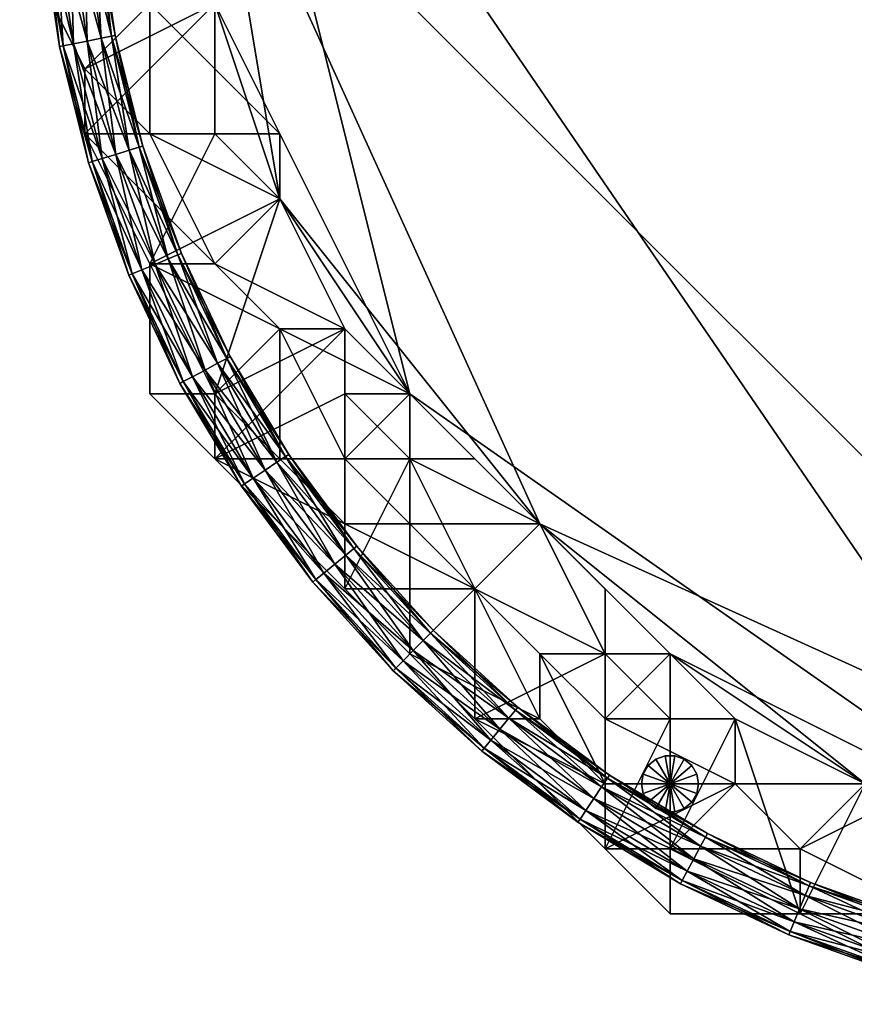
# Model space of a CAD drawing. Header units: millimetres. Extents: x -213362944 to -213361824, y -191479400 to -191477616.
# Tile 10 of 16: x -213362432 to -213362227, y -191478214 to -191477972. Entities that reach past the tile are written whole.
import ezdxf

# ---------------------------------------------------------------- set-up
doc = ezdxf.new("R2010")
doc.units = ezdxf.units.MM
doc.layers.add('005', color=7, linetype='Continuous', true_color=0xe499b8)

# ---------------------------------------------------------------- blocks, each defined once
blk = doc.blocks.new('Cylinder161')
at = {"color": 0}
mesh = blk.add_polyface(dxfattribs=at)
corners = [(0, 0), (7, 0), (6.58, 2.39), (5.36, 4.5), (3.5, 6.06), (1.22, 6.89), (-1.22, 6.89), (-3.5, 6.06), (-5.36, 4.5), (-6.58, 2.39), (-7, 0), (-6.58, -2.39), (-5.36, -4.5), (-3.5, -6.06), (-1.22, -6.89), (1.22, -6.89), (3.5, -6.06), (5.36, -4.5), (6.58, -2.39), (7, 0, 186), (6.58, 2.39, 186), (5.36, 4.5, 186), (3.5, 6.06, 186), (1.22, 6.89, 186), (-1.22, 6.89, 186), (-3.5, 6.06, 186), (-5.36, 4.5, 186), (-6.58, 2.39, 186), (-7, 0, 186), (-6.58, -2.39, 186), (-5.36, -4.5, 186), (-3.5, -6.06, 186), (-1.22, -6.89, 186), (1.22, -6.89, 186), (3.5, -6.06, 186), (5.36, -4.5, 186), (6.58, -2.39, 186), (0, 0, 186)]
mesh.append_faces([[corners[k] for k in face] for face in [(1, 20, 19), (2, 21, 20), (3, 22, 21), (4, 23, 22), (5, 24, 23), (6, 25, 24), (7, 26, 25), (8, 27, 26), (9, 28, 27), (10, 29, 28), (11, 30, 29), (12, 31, 30), (13, 32, 31), (14, 33, 32), (15, 34, 33), (16, 35, 34), (17, 36, 35), (18, 19, 36)]], dxfattribs={"vtx0": -1, "color": 0})
mesh.append_faces([[corners[k] for k in face] for face in [(0, 2, 1), (0, 3, 2), (0, 4, 3), (0, 5, 4), (0, 6, 5), (0, 7, 6), (0, 8, 7), (0, 9, 8), (0, 10, 9), (0, 11, 10), (0, 12, 11), (0, 13, 12), (0, 14, 13), (0, 15, 14), (0, 16, 15), (0, 17, 16), (0, 18, 17), (0, 1, 18), (37, 19, 20), (37, 20, 21), (37, 21, 22), (37, 22, 23), (37, 23, 24), (37, 24, 25), (37, 25, 26), (37, 26, 27), (37, 27, 28), (37, 28, 29), (37, 29, 30), (37, 30, 31), (37, 31, 32), (37, 32, 33), (37, 33, 34), (37, 34, 35), (37, 35, 36), (37, 36, 19)]], dxfattribs={"vtx0": -1, "vtx2": -1, "color": 0})
mesh.append_faces([[corners[k] for k in face] for face in [(1, 2, 20), (2, 3, 21), (3, 4, 22), (4, 5, 23), (5, 6, 24), (6, 7, 25), (7, 8, 26), (8, 9, 27), (9, 10, 28), (10, 11, 29), (11, 12, 30), (12, 13, 31), (13, 14, 32), (14, 15, 33), (15, 16, 34), (16, 17, 35), (17, 18, 36), (18, 1, 19)]], dxfattribs={"vtx2": -1, "color": 0})
blk = doc.blocks.new('Torus031')
at = {"color": 0}
mesh = blk.add_polyface(dxfattribs=at)
corners = [(-294.24, -58.53), (-297.62, -29.31, 3.5), (-298.56, -29.4), (-293.32, -58.34, 3.5), (-295.07, -29.06, 6.06), (-290.8, -57.84, 6.06), (-291.59, -28.72, 7), (-287.37, -57.16, 7), (-288.11, -28.38, 6.06), (-283.94, -56.48, 6.06), (-285.56, -28.12, 3.5), (-281.42, -55.98, 3.5), (-284.62, -28.03, 0), (-280.5, -55.8, 0), (-285.56, -28.12, -3.5), (-281.42, -55.98, -3.5), (-288.11, -28.38, -6.06), (-283.94, -56.48, -6.06), (-291.59, -28.72, -7), (-287.37, -57.16, -7), (-295.07, -29.06, -6.06), (-290.8, -57.84, -6.06), (-297.62, -29.31, -3.5), (-293.32, -58.34, -3.5), (-299.06, 0, 3.5), (-300, 0), (-296.5, 0, 6.06), (-293, 0, 7), (-289.5, 0, 6.06), (-286.94, 0, 3.5), (-286, 0, 0), (-286.94, 0, -3.5), (-289.5, 0, -6.06), (-293, 0, -7), (-296.5, 0, -6.06), (-299.06, 0, -3.5)]
mesh.append_faces([[corners[k] for k in face] for face in [(0, 1, 2), (3, 4, 1), (5, 6, 4), (7, 8, 6), (9, 10, 8), (11, 12, 10), (13, 14, 12), (15, 16, 14), (17, 18, 16), (19, 20, 18), (21, 22, 20), (23, 2, 22), (2, 24, 25), (1, 26, 24), (4, 27, 26), (6, 28, 27), (8, 29, 28), (10, 30, 29), (12, 31, 30), (14, 32, 31), (16, 33, 32), (18, 34, 33), (20, 35, 34), (22, 25, 35)]], dxfattribs={"vtx0": -1, "color": 0})
mesh.append_faces([[corners[k] for k in face] for face in [(0, 3, 1), (3, 5, 4), (5, 7, 6), (7, 9, 8), (9, 11, 10), (11, 13, 12), (13, 15, 14), (15, 17, 16), (17, 19, 18), (19, 21, 20), (21, 23, 22), (23, 0, 2), (2, 1, 24), (1, 4, 26), (4, 6, 27), (6, 8, 28), (8, 10, 29), (10, 12, 30), (12, 14, 31), (14, 16, 32), (16, 18, 33), (18, 20, 34), (20, 22, 35), (22, 2, 25)]], dxfattribs={"vtx2": -1, "color": 0})
mesh = blk.add_polyface(dxfattribs=at)
corners = [(-277.16, -114.8), (-286.18, -86.81, 3.5), (-287.08, -87.09), (-276.3, -114.45, 3.5), (-283.73, -86.07, 6.06), (-273.93, -113.47, 6.06), (-280.38, -85.05, 7), (-270.7, -112.13, 7), (-277.03, -84.04, 6.06), (-267.46, -110.79, 6.06), (-274.58, -83.29, 3.5), (-265.1, -109.81, 3.5), (-273.68, -83.02, 0), (-264.23, -109.45, 0), (-274.58, -83.29, -3.5), (-265.1, -109.81, -3.5), (-277.03, -84.04, -6.06), (-267.46, -110.79, -6.06), (-280.38, -85.05, -7), (-270.7, -112.13, -7), (-283.73, -86.07, -6.06), (-273.93, -113.47, -6.06), (-286.18, -86.81, -3.5), (-276.3, -114.45, -3.5), (-293.32, -58.34, 3.5), (-294.24, -58.53), (-290.8, -57.84, 6.06), (-287.37, -57.16, 7), (-283.94, -56.48, 6.06), (-281.42, -55.98, 3.5), (-280.5, -55.8, 0), (-281.42, -55.98, -3.5), (-283.94, -56.48, -6.06), (-287.37, -57.16, -7), (-290.8, -57.84, -6.06), (-293.32, -58.34, -3.5)]
mesh.append_faces([[corners[k] for k in face] for face in [(0, 1, 2), (3, 4, 1), (5, 6, 4), (7, 8, 6), (9, 10, 8), (11, 12, 10), (13, 14, 12), (15, 16, 14), (17, 18, 16), (19, 20, 18), (21, 22, 20), (23, 2, 22), (2, 24, 25), (1, 26, 24), (4, 27, 26), (6, 28, 27), (8, 29, 28), (10, 30, 29), (12, 31, 30), (14, 32, 31), (16, 33, 32), (18, 34, 33), (20, 35, 34), (22, 25, 35)]], dxfattribs={"vtx0": -1, "color": 0})
mesh.append_faces([[corners[k] for k in face] for face in [(0, 3, 1), (3, 5, 4), (5, 7, 6), (7, 9, 8), (9, 11, 10), (11, 13, 12), (13, 15, 14), (15, 17, 16), (17, 19, 18), (19, 21, 20), (21, 23, 22), (23, 0, 2), (2, 1, 24), (1, 4, 26), (4, 6, 27), (6, 8, 28), (8, 10, 29), (10, 12, 30), (12, 14, 31), (14, 16, 32), (16, 18, 33), (18, 20, 34), (20, 22, 35), (22, 2, 25)]], dxfattribs={"vtx2": -1, "color": 0})
mesh = blk.add_polyface(dxfattribs=at)
corners = [(-249.44, -166.67), (-263.75, -140.98, 3.5), (-264.58, -141.42), (-248.66, -166.15, 3.5), (-261.49, -139.77, 6.06), (-246.53, -164.73, 6.06), (-258.4, -138.12, 7), (-243.62, -162.78, 7), (-255.32, -136.47, 6.06), (-240.71, -160.84, 6.06), (-253.06, -135.26, 3.5), (-238.58, -159.41, 3.5), (-252.23, -134.82, 0), (-237.8, -158.89, 0), (-253.06, -135.26, -3.5), (-238.58, -159.41, -3.5), (-255.32, -136.47, -6.06), (-240.71, -160.84, -6.06), (-258.4, -138.12, -7), (-243.62, -162.78, -7), (-261.49, -139.77, -6.06), (-246.53, -164.73, -6.06), (-263.75, -140.98, -3.5), (-248.66, -166.15, -3.5), (-276.3, -114.45, 3.5), (-277.16, -114.8), (-273.93, -113.47, 6.06), (-270.7, -112.13, 7), (-267.46, -110.79, 6.06), (-265.1, -109.81, 3.5), (-264.23, -109.45, 0), (-265.1, -109.81, -3.5), (-267.46, -110.79, -6.06), (-270.7, -112.13, -7), (-273.93, -113.47, -6.06), (-276.3, -114.45, -3.5)]
mesh.append_faces([[corners[k] for k in face] for face in [(0, 1, 2), (3, 4, 1), (5, 6, 4), (7, 8, 6), (9, 10, 8), (11, 12, 10), (13, 14, 12), (15, 16, 14), (17, 18, 16), (19, 20, 18), (21, 22, 20), (23, 2, 22), (2, 24, 25), (1, 26, 24), (4, 27, 26), (6, 28, 27), (8, 29, 28), (10, 30, 29), (12, 31, 30), (14, 32, 31), (16, 33, 32), (18, 34, 33), (20, 35, 34), (22, 25, 35)]], dxfattribs={"vtx0": -1, "color": 0})
mesh.append_faces([[corners[k] for k in face] for face in [(0, 3, 1), (3, 5, 4), (5, 7, 6), (7, 9, 8), (9, 11, 10), (11, 13, 12), (13, 15, 14), (15, 17, 16), (17, 19, 18), (19, 21, 20), (21, 23, 22), (23, 0, 2), (2, 1, 24), (1, 4, 26), (4, 6, 27), (6, 8, 28), (8, 10, 29), (10, 12, 30), (12, 14, 31), (14, 16, 32), (16, 18, 33), (18, 20, 34), (20, 22, 35), (22, 2, 25)]], dxfattribs={"vtx2": -1, "color": 0})
mesh = blk.add_polyface(dxfattribs=at)
corners = [(-212.13, -212.13), (-231.18, -189.72, 3.5), (-231.9, -190.32), (-211.47, -211.47, 3.5), (-229.2, -188.1, 6.06), (-209.66, -209.66, 6.06), (-226.49, -185.88, 7), (-207.18, -207.18, 7), (-223.79, -183.66, 6.06), (-204.71, -204.71, 6.06), (-221.81, -182.03, 3.5), (-202.9, -202.9, 3.5), (-221.08, -181.44, 0), (-202.23, -202.23, 0), (-221.81, -182.03, -3.5), (-202.9, -202.9, -3.5), (-223.79, -183.66, -6.06), (-204.71, -204.71, -6.06), (-226.49, -185.88, -7), (-207.18, -207.18, -7), (-229.2, -188.1, -6.06), (-209.66, -209.66, -6.06), (-231.18, -189.72, -3.5), (-211.47, -211.47, -3.5), (-248.66, -166.15, 3.5), (-249.44, -166.67), (-246.53, -164.73, 6.06), (-243.62, -162.78, 7), (-240.71, -160.84, 6.06), (-238.58, -159.41, 3.5), (-237.8, -158.89, 0), (-238.58, -159.41, -3.5), (-240.71, -160.84, -6.06), (-243.62, -162.78, -7), (-246.53, -164.73, -6.06), (-248.66, -166.15, -3.5)]
mesh.append_faces([[corners[k] for k in face] for face in [(0, 1, 2), (3, 4, 1), (5, 6, 4), (7, 8, 6), (9, 10, 8), (11, 12, 10), (13, 14, 12), (15, 16, 14), (17, 18, 16), (19, 20, 18), (21, 22, 20), (23, 2, 22), (2, 24, 25), (1, 26, 24), (4, 27, 26), (6, 28, 27), (8, 29, 28), (10, 30, 29), (12, 31, 30), (14, 32, 31), (16, 33, 32), (18, 34, 33), (20, 35, 34), (22, 25, 35)]], dxfattribs={"vtx0": -1, "color": 0})
mesh.append_faces([[corners[k] for k in face] for face in [(0, 3, 1), (3, 5, 4), (5, 7, 6), (7, 9, 8), (9, 11, 10), (11, 13, 12), (13, 15, 14), (15, 17, 16), (17, 19, 18), (19, 21, 20), (21, 23, 22), (23, 0, 2), (2, 1, 24), (1, 4, 26), (4, 6, 27), (6, 8, 28), (8, 10, 29), (10, 12, 30), (12, 14, 31), (14, 16, 32), (16, 18, 33), (18, 20, 34), (20, 22, 35), (22, 2, 25)]], dxfattribs={"vtx2": -1, "color": 0})
mesh = blk.add_polyface(dxfattribs=at)
corners = [(-166.67, -249.44), (-189.72, -231.18, 3.5), (-190.32, -231.9), (-166.15, -248.66, 3.5), (-188.1, -229.2, 6.06), (-164.73, -246.53, 6.06), (-185.88, -226.49, 7), (-162.78, -243.62, 7), (-183.66, -223.79, 6.06), (-160.84, -240.71, 6.06), (-182.03, -221.81, 3.5), (-159.41, -238.58, 3.5), (-181.44, -221.08, 0), (-158.89, -237.8, 0), (-182.03, -221.81, -3.5), (-159.41, -238.58, -3.5), (-183.66, -223.79, -6.06), (-160.84, -240.71, -6.06), (-185.88, -226.49, -7), (-162.78, -243.62, -7), (-188.1, -229.2, -6.06), (-164.73, -246.53, -6.06), (-189.72, -231.18, -3.5), (-166.15, -248.66, -3.5), (-211.47, -211.47, 3.5), (-212.13, -212.13), (-209.66, -209.66, 6.06), (-207.18, -207.18, 7), (-204.71, -204.71, 6.06), (-202.9, -202.9, 3.5), (-202.23, -202.23, 0), (-202.9, -202.9, -3.5), (-204.71, -204.71, -6.06), (-207.18, -207.18, -7), (-209.66, -209.66, -6.06), (-211.47, -211.47, -3.5)]
mesh.append_faces([[corners[k] for k in face] for face in [(0, 1, 2), (3, 4, 1), (5, 6, 4), (7, 8, 6), (9, 10, 8), (11, 12, 10), (13, 14, 12), (15, 16, 14), (17, 18, 16), (19, 20, 18), (21, 22, 20), (23, 2, 22), (2, 24, 25), (1, 26, 24), (4, 27, 26), (6, 28, 27), (8, 29, 28), (10, 30, 29), (12, 31, 30), (14, 32, 31), (16, 33, 32), (18, 34, 33), (20, 35, 34), (22, 25, 35)]], dxfattribs={"vtx0": -1, "color": 0})
mesh.append_faces([[corners[k] for k in face] for face in [(0, 3, 1), (3, 5, 4), (5, 7, 6), (7, 9, 8), (9, 11, 10), (11, 13, 12), (13, 15, 14), (15, 17, 16), (17, 19, 18), (19, 21, 20), (21, 23, 22), (23, 0, 2), (2, 1, 24), (1, 4, 26), (4, 6, 27), (6, 8, 28), (8, 10, 29), (10, 12, 30), (12, 14, 31), (14, 16, 32), (16, 18, 33), (18, 20, 34), (20, 22, 35), (22, 2, 25)]], dxfattribs={"vtx2": -1, "color": 0})
mesh = blk.add_polyface(dxfattribs=at)
corners = [(-114.81, -277.16), (-140.98, -263.75, 3.5), (-141.42, -264.58), (-114.45, -276.3, 3.5), (-139.77, -261.49, 6.06), (-113.47, -273.93, 6.06), (-138.12, -258.4, 7), (-112.13, -270.7, 7), (-136.47, -255.32, 6.06), (-110.79, -267.46, 6.06), (-135.26, -253.06, 3.5), (-109.81, -265.1, 3.5), (-134.82, -252.23, 0), (-109.45, -264.23, 0), (-135.26, -253.06, -3.5), (-109.81, -265.1, -3.5), (-136.47, -255.32, -6.06), (-110.79, -267.46, -6.06), (-138.12, -258.4, -7), (-112.13, -270.7, -7), (-139.77, -261.49, -6.06), (-113.47, -273.93, -6.06), (-140.98, -263.75, -3.5), (-114.45, -276.3, -3.5), (-166.15, -248.66, 3.5), (-166.67, -249.44), (-164.73, -246.53, 6.06), (-162.78, -243.62, 7), (-160.84, -240.71, 6.06), (-159.41, -238.58, 3.5), (-158.89, -237.8, 0), (-159.41, -238.58, -3.5), (-160.84, -240.71, -6.06), (-162.78, -243.62, -7), (-164.73, -246.53, -6.06), (-166.15, -248.66, -3.5)]
mesh.append_faces([[corners[k] for k in face] for face in [(0, 1, 2), (3, 4, 1), (5, 6, 4), (7, 8, 6), (9, 10, 8), (11, 12, 10), (13, 14, 12), (15, 16, 14), (17, 18, 16), (19, 20, 18), (21, 22, 20), (23, 2, 22), (2, 24, 25), (1, 26, 24), (4, 27, 26), (6, 28, 27), (8, 29, 28), (10, 30, 29), (12, 31, 30), (14, 32, 31), (16, 33, 32), (18, 34, 33), (20, 35, 34), (22, 25, 35)]], dxfattribs={"vtx0": -1, "color": 0})
mesh.append_faces([[corners[k] for k in face] for face in [(0, 3, 1), (3, 5, 4), (5, 7, 6), (7, 9, 8), (9, 11, 10), (11, 13, 12), (13, 15, 14), (15, 17, 16), (17, 19, 18), (19, 21, 20), (21, 23, 22), (23, 0, 2), (2, 1, 24), (1, 4, 26), (4, 6, 27), (6, 8, 28), (8, 10, 29), (10, 12, 30), (12, 14, 31), (14, 16, 32), (16, 18, 33), (18, 20, 34), (20, 22, 35), (22, 2, 25)]], dxfattribs={"vtx2": -1, "color": 0})
mesh = blk.add_polyface(dxfattribs=at)
corners = [(-58.53, -294.24), (-86.81, -286.18, 3.5), (-87.09, -287.08), (-58.34, -293.32, 3.5), (-86.07, -283.73, 6.06), (-57.84, -290.8, 6.06), (-85.05, -280.38, 7), (-57.16, -287.37, 7), (-84.04, -277.03, 6.06), (-56.48, -283.94, 6.06), (-83.29, -274.58, 3.5), (-55.98, -281.42, 3.5), (-83.02, -273.68, 0), (-55.8, -280.5, 0), (-83.29, -274.58, -3.5), (-55.98, -281.42, -3.5), (-84.04, -277.03, -6.06), (-56.48, -283.94, -6.06), (-85.05, -280.38, -7), (-57.16, -287.37, -7), (-86.07, -283.73, -6.06), (-57.84, -290.8, -6.06), (-86.81, -286.18, -3.5), (-58.34, -293.32, -3.5), (-114.45, -276.3, 3.5), (-114.81, -277.16), (-113.47, -273.93, 6.06), (-112.13, -270.7, 7), (-110.79, -267.46, 6.06), (-109.81, -265.1, 3.5), (-109.45, -264.23, 0), (-109.81, -265.1, -3.5), (-110.79, -267.46, -6.06), (-112.13, -270.7, -7), (-113.47, -273.93, -6.06), (-114.45, -276.3, -3.5)]
mesh.append_faces([[corners[k] for k in face] for face in [(0, 1, 2), (3, 4, 1), (5, 6, 4), (7, 8, 6), (9, 10, 8), (11, 12, 10), (13, 14, 12), (15, 16, 14), (17, 18, 16), (19, 20, 18), (21, 22, 20), (23, 2, 22), (2, 24, 25), (1, 26, 24), (4, 27, 26), (6, 28, 27), (8, 29, 28), (10, 30, 29), (12, 31, 30), (14, 32, 31), (16, 33, 32), (18, 34, 33), (20, 35, 34), (22, 25, 35)]], dxfattribs={"vtx0": -1, "color": 0})
mesh.append_faces([[corners[k] for k in face] for face in [(0, 3, 1), (3, 5, 4), (5, 7, 6), (7, 9, 8), (9, 11, 10), (11, 13, 12), (13, 15, 14), (15, 17, 16), (17, 19, 18), (19, 21, 20), (21, 23, 22), (23, 0, 2), (2, 1, 24), (1, 4, 26), (4, 6, 27), (6, 8, 28), (8, 10, 29), (10, 12, 30), (12, 14, 31), (14, 16, 32), (16, 18, 33), (18, 20, 34), (20, 22, 35), (22, 2, 25)]], dxfattribs={"vtx2": -1, "color": 0})

msp = doc.modelspace()

# ---------------------------------------------------------------- block references
at = {"layer": '005', "color": 18, "true_color": 0x000000, "rotation": 1.001791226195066e-05}
for p in [(-213362128, -191477920, 7), (-213362128, -191477920, 193)]:
    msp.add_blockref('Torus031', p, dxfattribs=at)
at = {"layer": '005', "color": 18, "true_color": 0x000000}
msp.add_blockref('Cylinder161', (-213362272, -191478160, 7), dxfattribs=at)

# ---------------------------------------------------------------- meshes
at = {"layer": '005', "color": 164, "true_color": 0x1c1cb1}
mesh = msp.add_polyface(dxfattribs=at)
corners = [(-213362384, -191477968, 100), (-213362384, -191477952, 100), (-213362384, -191477920, 100), (-213362368, -191478016, 100), (-213362432, -191477920, 201), (-213362432, -191477952, 201), (-213362432, -191477952, 399), (-213362432, -191477920, 399), (-213362416, -191477984, 201), (-213362416, -191477984, 399), (-213362384, -191477920, 152), (-213362384, -191477952, 152), (-213362384, -191477968, 152), (-213362384, -191477872, 152), (-213362336, -191478064, 152), (-213362432, -191477920, 400), (-213362432, -191477952, 400), (-213362400, -191477952, 400), (-213362416, -191477920, 400), (-213362416, -191477984, 400), (-213362400, -191477968, 400), (-213362400, -191477920, 399), (-213362400, -191477952, 399), (-213362400, -191477952, 203), (-213362400, -191477920, 203), (-213362400, -191477968, 399), (-213362400, -191477968, 203), (-213362416, -191477984, 200), (-213362432, -191477952, 200), (-213362384, -191477952, 200), (-213362384, -191477968, 200), (-213362432, -191477920, 200), (-213362384, -191477920, 200), (-213362384, -191477968, 199), (-213362384, -191477952, 199), (-213362384, -191477952, 101), (-213362384, -191477968, 101), (-213362384, -191477920, 199), (-213362384, -191477920, 101), (-213362400, -191477920, 202), (-213362400, -191477952, 202), (-213362384, -191477952, 202), (-213362384, -191477920, 202), (-213362400, -191477968, 202), (-213362384, -191477968, 202), (-213362384, -191477920, 201), (-213362384, -191477952, 201), (-213362384, -191477952, 153), (-213362384, -191477920, 153), (-213362384, -191477968, 201), (-213362384, -191477968, 153)]
mesh.append_faces([[corners[k] for k in face] for face in [(3, 0, 2), (13, 12, 14)]], dxfattribs={"vtx0": -1, "vtx1": -1, "vtx2": -1, "color": 164})
mesh.append_faces([[corners[k] for k in face] for face in [(0, 1, 2), (4, 5, 6), (6, 7, 4), (5, 8, 9), (9, 6, 5), (10, 11, 12), (15, 16, 17), (17, 18, 15), (16, 19, 20), (20, 17, 16), (21, 22, 23), (23, 24, 21), (22, 25, 26), (26, 23, 22), (27, 28, 29), (29, 30, 27), (28, 31, 32), (32, 29, 28), (33, 34, 35), (35, 36, 33), (34, 37, 38), (38, 35, 34), (39, 40, 41), (41, 42, 39), (40, 43, 44), (44, 41, 40), (45, 46, 47), (47, 48, 45), (46, 49, 50), (50, 47, 46), (28, 5, 4), (4, 31, 28), (27, 8, 5), (5, 28, 27), (15, 7, 6), (6, 16, 15), (16, 6, 9), (9, 19, 16), (21, 18, 17), (17, 22, 21), (22, 17, 20), (20, 25, 22), (39, 24, 23), (23, 40, 39), (40, 23, 26), (26, 43, 40), (33, 30, 29), (29, 34, 33), (34, 29, 32), (32, 37, 34), (0, 36, 35), (35, 1, 0), (1, 35, 38), (38, 2, 1), (45, 42, 41), (41, 46, 45), (46, 41, 44), (44, 49, 46), (10, 48, 47), (47, 11, 10), (11, 47, 50), (50, 12, 11)]], dxfattribs={"vtx2": -1, "color": 164})
mesh = msp.add_polyface(dxfattribs=at)
corners = [(-213362272, -191478128, 100), (-213362288, -191478128, 100), (-213362304, -191478096, 100), (-213362320, -191478144, 201), (-213362288, -191478176, 201), (-213362288, -191478176, 399), (-213362320, -191478144, 399), (-213362304, -191478096, 152), (-213362288, -191478112, 152), (-213362272, -191478128, 152), (-213362336, -191478064, 152), (-213362384, -191477872, 152), (-213362176, -191478176, 152), (-213362320, -191478144, 400), (-213362288, -191478176, 400), (-213362288, -191478160, 400), (-213362304, -191478144, 400), (-213362256, -191478160, 400), (-213362320, -191478112, 399), (-213362304, -191478144, 399), (-213362304, -191478144, 203), (-213362320, -191478112, 203), (-213362288, -191478160, 399), (-213362288, -191478160, 203), (-213362256, -191478160, 203), (-213362272, -191478176, 200), (-213362288, -191478176, 200), (-213362272, -191478144, 200), (-213362320, -191478144, 200), (-213362288, -191478128, 200), (-213362320, -191478112, 200), (-213362272, -191478144, 199), (-213362288, -191478128, 199), (-213362288, -191478128, 101), (-213362272, -191478144, 101), (-213362304, -191478096, 199), (-213362304, -191478096, 101), (-213362336, -191478080, 101), (-213362320, -191478112, 202), (-213362304, -191478128, 202), (-213362288, -191478128, 202), (-213362304, -191478096, 202), (-213362288, -191478144, 202), (-213362272, -191478128, 202), (-213362320, -191478080, 201), (-213362304, -191478096, 201), (-213362304, -191478096, 153), (-213362320, -191478080, 153), (-213362288, -191478112, 201), (-213362288, -191478112, 153), (-213362272, -191478128, 201), (-213362272, -191478128, 153), (-213362320, -191478112, 400), (-213362320, -191478080, 152)]
mesh.append_faces([[corners[k] for k in face] for face in [(10, 7, 9), (11, 10, 12)]], dxfattribs={"vtx0": -1, "vtx1": -1, "vtx2": -1, "color": 164})
mesh.append_faces([[corners[k] for k in face] for face in [(0, 1, 2), (3, 4, 5), (5, 6, 3), (7, 8, 9), (13, 14, 15), (15, 16, 13), (17, 15, 14), (18, 19, 20), (20, 21, 18), (19, 22, 23), (23, 20, 19), (24, 23, 22), (25, 26, 27), (26, 28, 29), (29, 27, 26), (30, 29, 28), (31, 32, 33), (33, 34, 31), (32, 35, 36), (36, 33, 32), (37, 36, 35), (38, 39, 40), (40, 41, 38), (39, 42, 43), (43, 40, 39), (44, 45, 46), (46, 47, 44), (45, 48, 49), (49, 46, 45), (48, 50, 51), (51, 49, 48), (26, 4, 3), (3, 28, 26), (13, 6, 5), (5, 14, 13), (18, 52, 16), (16, 19, 18), (19, 16, 15), (15, 22, 19), (22, 15, 17), (38, 21, 20), (20, 39, 38), (39, 20, 23), (23, 42, 39), (42, 23, 24), (31, 27, 29), (29, 32, 31), (32, 29, 30), (30, 35, 32), (33, 1, 0), (1, 33, 36), (36, 2, 1), (2, 36, 37), (41, 45, 44), (45, 41, 40), (40, 48, 45), (48, 40, 43), (53, 47, 46), (46, 7, 53), (7, 46, 49), (49, 8, 7), (8, 49, 51)]], dxfattribs={"vtx2": -1, "color": 164})
mesh = msp.add_polyface(dxfattribs=at)
corners = [(-213362176, -191478176, 100), (-213362208, -191478160, 100), (-213362224, -191478160, 100), (-213362256, -191478144, 100), (-213362272, -191478128, 100), (-213362304, -191478096, 100), (-213362128, -191478176, 100), (-213362384, -191477920, 100), (-213361872, -191477920, 100), (-213362272, -191478128, 152), (-213362256, -191478144, 152), (-213362224, -191478160, 152), (-213362208, -191478160, 152), (-213362176, -191478176, 152), (-213362336, -191478064, 152), (-213362384, -191477872, 152), (-213361872, -191477968, 152), (-213362288, -191478160, 399), (-213362256, -191478160, 399), (-213362256, -191478160, 203), (-213362240, -191478176, 203), (-213362256, -191478144, 200), (-213362224, -191478160, 200), (-213362240, -191478192, 200), (-213362272, -191478144, 200), (-213362272, -191478176, 200), (-213362208, -191478176, 199), (-213362224, -191478160, 199), (-213362224, -191478160, 101), (-213362256, -191478144, 199), (-213362256, -191478144, 101), (-213362272, -191478144, 199), (-213362272, -191478144, 101), (-213362288, -191478144, 202), (-213362256, -191478160, 202), (-213362256, -191478144, 202), (-213362272, -191478128, 202), (-213362240, -191478176, 202), (-213362224, -191478160, 202), (-213362208, -191478160, 202), (-213362272, -191478128, 201), (-213362256, -191478144, 201), (-213362256, -191478144, 153), (-213362272, -191478128, 153), (-213362224, -191478160, 201), (-213362224, -191478160, 153), (-213362208, -191478160, 201), (-213362208, -191478160, 153), (-213362176, -191478176, 153), (-213362256, -191478160, 400), (-213362240, -191478176, 400), (-213362208, -191478176, 101), (-213362288, -191478128, 101), (-213362288, -191478112, 201), (-213362176, -191478176, 202), (-213362288, -191478112, 152)]
mesh.append_faces([[corners[k] for k in face] for face in [(2, 4, 5), (6, 2, 5), (6, 5, 7), (6, 7, 8), (9, 11, 13), (14, 9, 13), (15, 13, 16)]], dxfattribs={"vtx0": -1, "vtx1": -1, "vtx2": -1, "color": 164})
mesh.append_faces([[corners[k] for k in face] for face in [(0, 1, 2), (2, 3, 4), (9, 10, 11), (11, 12, 13), (17, 18, 19), (20, 19, 18), (21, 22, 23), (24, 21, 25), (26, 27, 28), (27, 29, 30), (30, 28, 27), (29, 31, 32), (32, 30, 29), (33, 34, 35), (35, 36, 33), (34, 37, 38), (38, 35, 34), (39, 38, 37), (40, 41, 42), (42, 43, 40), (41, 44, 45), (45, 42, 41), (44, 46, 47), (47, 45, 44), (48, 47, 46), (49, 18, 17), (18, 49, 50), (19, 34, 33), (34, 19, 20), (22, 27, 26), (27, 22, 21), (21, 29, 27), (29, 21, 24), (24, 31, 29), (1, 51, 28), (28, 2, 1), (2, 28, 30), (30, 3, 2), (3, 30, 32), (32, 4, 3), (4, 32, 52), (36, 40, 53), (40, 36, 35), (35, 41, 40), (41, 35, 38), (38, 44, 41), (44, 38, 39), (39, 46, 44), (46, 39, 54), (43, 9, 55), (9, 43, 42), (42, 10, 9), (10, 42, 45), (45, 11, 10), (11, 45, 47), (47, 12, 11), (12, 47, 48)]], dxfattribs={"vtx2": -1, "color": 164})
mesh = msp.add_polyface(dxfattribs=at)
corners = [(-213362368, -191478016, 100), (-213362368, -191478000, 100), (-213362384, -191477968, 100), (-213362304, -191478096, 100), (-213362384, -191477920, 100), (-213362416, -191477984, 201), (-213362416, -191478000, 201), (-213362416, -191478000, 399), (-213362416, -191477984, 399), (-213362400, -191478032, 201), (-213362400, -191478032, 399), (-213362384, -191477968, 152), (-213362368, -191478000, 152), (-213362368, -191478016, 152), (-213362336, -191478064, 152), (-213362416, -191477984, 400), (-213362416, -191478000, 400), (-213362400, -191478000, 400), (-213362400, -191477968, 400), (-213362400, -191478032, 400), (-213362384, -191478032, 400), (-213362400, -191477968, 399), (-213362400, -191478000, 399), (-213362400, -191478000, 203), (-213362400, -191477968, 203), (-213362384, -191478032, 399), (-213362384, -191478032, 203), (-213362400, -191478032, 200), (-213362416, -191478000, 200), (-213362384, -191478000, 200), (-213362368, -191478016, 200), (-213362416, -191477984, 200), (-213362384, -191477968, 200), (-213362368, -191478016, 199), (-213362384, -191478000, 199), (-213362384, -191478000, 101), (-213362368, -191478016, 101), (-213362384, -191477968, 199), (-213362384, -191477968, 101), (-213362400, -191477968, 202), (-213362400, -191478000, 202), (-213362368, -191478000, 202), (-213362384, -191477968, 202), (-213362384, -191478032, 202), (-213362368, -191478016, 202), (-213362384, -191477968, 201), (-213362368, -191478000, 201), (-213362368, -191478000, 153), (-213362384, -191477968, 153), (-213362368, -191478016, 201), (-213362368, -191478016, 153)]
mesh.append_faces([[corners[k] for k in face] for face in [(3, 0, 4), (11, 13, 14)]], dxfattribs={"vtx0": -1, "vtx1": -1, "vtx2": -1, "color": 164})
mesh.append_faces([[corners[k] for k in face] for face in [(0, 1, 2), (5, 6, 7), (7, 8, 5), (6, 9, 10), (10, 7, 6), (11, 12, 13), (15, 16, 17), (17, 18, 15), (16, 19, 20), (20, 17, 16), (21, 22, 23), (23, 24, 21), (22, 25, 26), (26, 23, 22), (27, 28, 29), (29, 30, 27), (28, 31, 32), (32, 29, 28), (33, 34, 35), (35, 36, 33), (34, 37, 38), (38, 35, 34), (39, 40, 41), (41, 42, 39), (40, 43, 44), (44, 41, 40), (45, 46, 47), (47, 48, 45), (46, 49, 50), (50, 47, 46), (28, 6, 5), (5, 31, 28), (27, 9, 6), (6, 28, 27), (15, 8, 7), (7, 16, 15), (16, 7, 10), (10, 19, 16), (21, 18, 17), (17, 22, 21), (22, 17, 20), (20, 25, 22), (39, 24, 23), (23, 40, 39), (40, 23, 26), (26, 43, 40), (33, 30, 29), (29, 34, 33), (34, 29, 32), (32, 37, 34), (0, 36, 35), (35, 1, 0), (1, 35, 38), (38, 2, 1), (45, 42, 41), (41, 46, 45), (46, 41, 44), (44, 49, 46), (11, 48, 47), (47, 12, 11), (12, 47, 50), (50, 13, 12)]], dxfattribs={"vtx2": -1, "color": 164})
mesh = msp.add_polyface(dxfattribs=at)
corners = [(-213362336, -191478064, 100), (-213362352, -191478048, 100), (-213362368, -191478016, 100), (-213362304, -191478096, 100), (-213362400, -191478032, 201), (-213362400, -191478064, 201), (-213362400, -191478064, 399), (-213362400, -191478032, 399), (-213362368, -191478016, 152), (-213362352, -191478048, 152), (-213362336, -191478064, 152), (-213362400, -191478032, 400), (-213362384, -191478064, 400), (-213362368, -191478048, 400), (-213362384, -191478032, 400), (-213362368, -191478080, 400), (-213362384, -191478032, 399), (-213362368, -191478048, 399), (-213362368, -191478048, 203), (-213362384, -191478032, 203), (-213362368, -191478080, 399), (-213362368, -191478080, 203), (-213362384, -191478080, 200), (-213362384, -191478064, 200), (-213362352, -191478048, 200), (-213362352, -191478064, 200), (-213362400, -191478032, 200), (-213362368, -191478016, 200), (-213362336, -191478080, 199), (-213362352, -191478064, 199), (-213362352, -191478064, 101), (-213362352, -191478048, 199), (-213362352, -191478048, 101), (-213362368, -191478016, 199), (-213362368, -191478016, 101), (-213362384, -191478032, 202), (-213362368, -191478048, 202), (-213362352, -191478048, 202), (-213362368, -191478016, 202), (-213362352, -191478080, 202), (-213362336, -191478064, 202), (-213362368, -191478016, 201), (-213362352, -191478048, 201), (-213362352, -191478048, 153), (-213362368, -191478016, 153), (-213362336, -191478064, 201), (-213362336, -191478064, 153), (-213362320, -191478080, 153), (-213362384, -191478080, 399), (-213362336, -191478080, 100), (-213362336, -191478080, 202)]
mesh.append_faces([[corners[k] for k in face] for face in [(3, 0, 2)]], dxfattribs={"vtx0": -1, "vtx1": -1, "vtx2": -1, "color": 164})
mesh.append_faces([[corners[k] for k in face] for face in [(0, 1, 2), (4, 5, 6), (6, 7, 4), (8, 9, 10), (11, 12, 13), (13, 14, 11), (15, 13, 12), (16, 17, 18), (18, 19, 16), (17, 20, 21), (21, 18, 17), (22, 23, 24), (24, 25, 22), (23, 26, 27), (27, 24, 23), (28, 29, 30), (29, 31, 32), (32, 30, 29), (31, 33, 34), (34, 32, 31), (35, 36, 37), (37, 38, 35), (36, 39, 40), (40, 37, 36), (41, 42, 43), (43, 44, 41), (42, 45, 46), (46, 43, 42), (47, 46, 45), (23, 5, 4), (4, 26, 23), (5, 23, 22), (11, 7, 6), (6, 12, 11), (12, 6, 48), (16, 14, 13), (13, 17, 16), (17, 13, 15), (15, 20, 17), (35, 19, 18), (18, 36, 35), (36, 18, 21), (21, 39, 36), (25, 29, 28), (29, 25, 24), (24, 31, 29), (31, 24, 27), (27, 33, 31), (30, 0, 49), (0, 30, 32), (32, 1, 0), (1, 32, 34), (34, 2, 1), (41, 38, 37), (37, 42, 41), (42, 37, 40), (40, 45, 42), (45, 40, 50), (8, 44, 43), (43, 9, 8), (9, 43, 46), (46, 10, 9), (10, 46, 47)]], dxfattribs={"vtx2": -1, "color": 164})
mesh = msp.add_polyface(dxfattribs=at)
corners = [(-213362304, -191478096, 100), (-213362336, -191478080, 100), (-213362336, -191478064, 100), (-213362400, -191478064, 201), (-213362384, -191478080, 201), (-213362384, -191478080, 399), (-213362400, -191478064, 399), (-213362352, -191478112, 201), (-213362352, -191478112, 399), (-213362336, -191478128, 201), (-213362336, -191478128, 399), (-213362320, -191478144, 201), (-213362320, -191478144, 399), (-213362336, -191478064, 152), (-213362320, -191478080, 152), (-213362304, -191478096, 152), (-213362384, -191478064, 400), (-213362384, -191478080, 400), (-213362368, -191478080, 400), (-213362352, -191478112, 400), (-213362352, -191478096, 400), (-213362336, -191478128, 400), (-213362320, -191478112, 400), (-213362320, -191478144, 400), (-213362304, -191478144, 400), (-213362368, -191478080, 399), (-213362352, -191478096, 399), (-213362352, -191478096, 203), (-213362368, -191478080, 203), (-213362320, -191478112, 399), (-213362320, -191478112, 203), (-213362320, -191478144, 200), (-213362336, -191478128, 200), (-213362320, -191478112, 200), (-213362352, -191478112, 200), (-213362336, -191478080, 200), (-213362384, -191478080, 200), (-213362352, -191478064, 200), (-213362304, -191478096, 199), (-213362336, -191478080, 199), (-213362336, -191478080, 101), (-213362352, -191478064, 101), (-213362352, -191478080, 202), (-213362336, -191478096, 202), (-213362336, -191478080, 202), (-213362336, -191478064, 202), (-213362320, -191478112, 202), (-213362304, -191478096, 202), (-213362336, -191478064, 201), (-213362320, -191478080, 201), (-213362320, -191478080, 153)]
mesh.append_faces([[corners[k] for k in face] for face in [(0, 1, 2), (3, 4, 5), (5, 6, 3), (4, 7, 8), (8, 5, 4), (7, 9, 10), (10, 8, 7), (9, 11, 12), (12, 10, 9), (13, 14, 15), (16, 17, 18), (17, 19, 20), (20, 18, 17), (19, 21, 22), (22, 20, 19), (21, 23, 24), (24, 22, 21), (25, 26, 27), (27, 28, 25), (26, 29, 30), (30, 27, 26), (31, 32, 33), (32, 34, 35), (35, 33, 32), (34, 36, 37), (37, 35, 34), (38, 39, 40), (41, 40, 39), (42, 43, 44), (44, 45, 42), (43, 46, 47), (47, 44, 43), (48, 49, 50), (36, 4, 3), (34, 7, 4), (4, 36, 34), (32, 9, 7), (7, 34, 32), (31, 11, 9), (9, 32, 31), (5, 17, 16), (17, 5, 8), (8, 19, 17), (19, 8, 10), (10, 21, 19), (21, 10, 12), (12, 23, 21), (25, 18, 20), (20, 26, 25), (26, 20, 22), (22, 29, 26), (42, 28, 27), (27, 43, 42), (43, 27, 30), (30, 46, 43), (38, 33, 35), (35, 39, 38), (39, 35, 37), (40, 1, 0), (1, 40, 41), (44, 49, 48), (49, 44, 47), (50, 14, 13)]], dxfattribs={"vtx2": -1, "color": 164})
mesh = msp.add_polyface(dxfattribs=at)
corners = [(-213362288, -191478176, 201), (-213362272, -191478192, 201), (-213362272, -191478192, 399), (-213362288, -191478176, 399), (-213362240, -191478192, 201), (-213362240, -191478192, 399), (-213362208, -191478208, 201), (-213362208, -191478208, 399), (-213362192, -191478208, 201), (-213362192, -191478208, 399), (-213362288, -191478176, 400), (-213362272, -191478176, 400), (-213362256, -191478160, 400), (-213362240, -191478192, 400), (-213362240, -191478176, 400), (-213362208, -191478208, 400), (-213362208, -191478192, 400), (-213362192, -191478208, 400), (-213362176, -191478192, 400), (-213362256, -191478160, 399), (-213362240, -191478176, 399), (-213362240, -191478176, 203), (-213362208, -191478192, 399), (-213362208, -191478192, 203), (-213362176, -191478192, 399), (-213362176, -191478192, 203), (-213362192, -191478208, 200), (-213362208, -191478208, 200), (-213362208, -191478176, 200), (-213362176, -191478176, 200), (-213362240, -191478192, 200), (-213362224, -191478160, 200), (-213362272, -191478176, 200), (-213362256, -191478144, 200), (-213362176, -191478176, 199), (-213362208, -191478176, 199), (-213362208, -191478176, 101), (-213362176, -191478176, 101), (-213362224, -191478160, 101), (-213362240, -191478176, 202), (-213362208, -191478192, 202), (-213362208, -191478160, 202), (-213362176, -191478192, 202), (-213362176, -191478176, 202), (-213362208, -191478160, 201), (-213362176, -191478176, 201), (-213362176, -191478176, 153), (-213362288, -191478176, 200), (-213362256, -191478160, 202), (-213362176, -191478176, 100), (-213362208, -191478160, 100)]
mesh.append_faces([[corners[k] for k in face] for face in [(0, 1, 2), (2, 3, 0), (1, 4, 5), (5, 2, 1), (4, 6, 7), (7, 5, 4), (6, 8, 9), (9, 7, 6), (10, 11, 12), (11, 13, 14), (14, 12, 11), (13, 15, 16), (16, 14, 13), (15, 17, 18), (18, 16, 15), (19, 20, 21), (20, 22, 23), (23, 21, 20), (22, 24, 25), (25, 23, 22), (26, 27, 28), (28, 29, 26), (27, 30, 31), (31, 28, 27), (30, 32, 33), (34, 35, 36), (36, 37, 34), (38, 36, 35), (39, 40, 41), (40, 42, 43), (43, 41, 40), (44, 45, 46), (32, 1, 0), (0, 47, 32), (30, 4, 1), (1, 32, 30), (27, 6, 4), (4, 30, 27), (26, 8, 6), (6, 27, 26), (10, 3, 2), (2, 11, 10), (11, 2, 5), (5, 13, 11), (13, 5, 7), (7, 15, 13), (15, 7, 9), (9, 17, 15), (14, 20, 19), (20, 14, 16), (16, 22, 20), (22, 16, 18), (18, 24, 22), (21, 39, 48), (39, 21, 23), (23, 40, 39), (40, 23, 25), (25, 42, 40), (34, 29, 28), (28, 35, 34), (35, 28, 31), (49, 37, 36), (36, 50, 49), (43, 45, 44)]], dxfattribs={"vtx2": -1, "color": 164})

doc.saveas('drawing.dxf')
